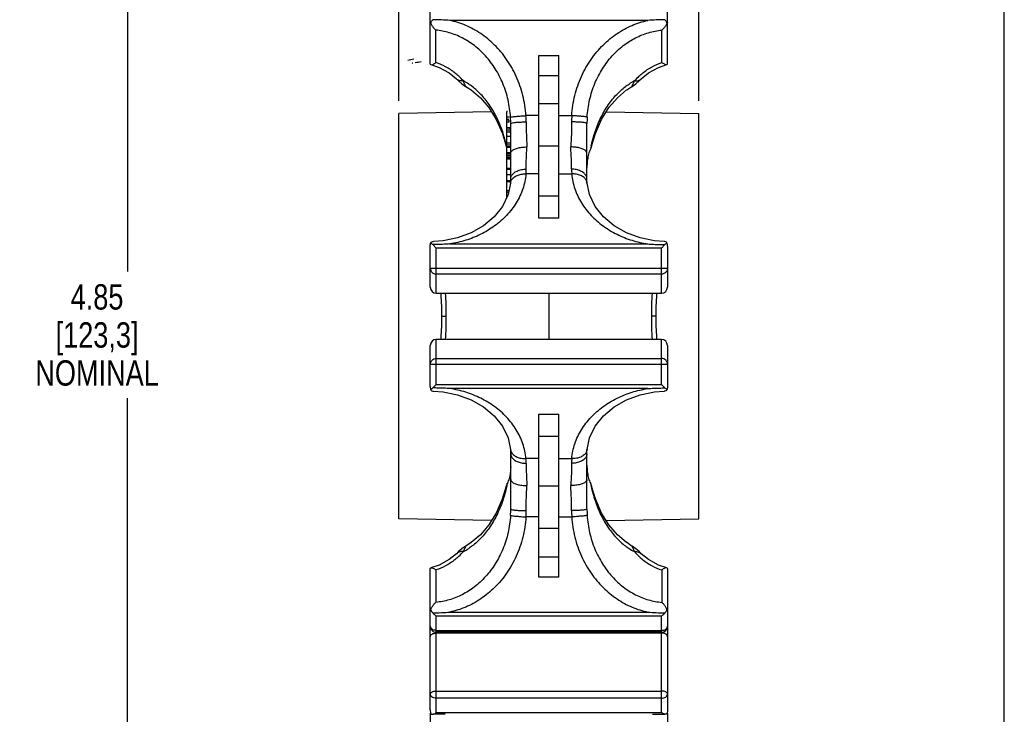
# Model space of a CAD drawing. Header units: inches. Extents: x 0 to 11, y 0 to 8.5.
# Tile 5 of 6: x 6.1 to 11, y 2.9 to 6.3. Entities that reach past the tile are written whole.
import ezdxf

# ---------------------------------------------------------------- set-up
doc = ezdxf.new("R2010")
doc.units = ezdxf.units.IN
doc.header["$LTSCALE"] = 0.605
doc.header["$MEASUREMENT"] = 0
doc.layers.get('0').update_dxf_attribs({"linetype": 'CONTINUOUS'})
doc.styles.get("Standard").update_dxf_attribs({"font": 'txt', "width": 0.8})
doc.dimstyles.new('DIMSTYLE_1', dxfattribs={"dimtxt": 0.125, "dimasz": 0.1875, "dimexe": 0.18, "dimexo": 0.0625, "dimgap": 0.09, "dimtad": 0, "dimtih": 1, "dimtoh": 1, "dimzin": 4, "dimdsep": 46, "dimtxsty": 'STANDARD', "dimblk": 'CLOSED', "dimblk1": 'CLOSED', "dimblk2": 'CLOSED', "dimcen": 0.09, "dimadec": 0, "dimazin": 0, "dimtp": 0.01, "dimtm": 0.01, "dimtfac": 1, "dimtofl": 0, "dimtmove": 0, "dimatfit": 3, "dimldrblk": 'CLOSED', "dimfxl": 1, "dimtolj": 1, "dimtzin": 4, "dimarcsym": 0})

# ---------------------------------------------------------------- blocks, each defined once
blk = doc.blocks.new('_CLOSED')
at = {"color": 0, "linetype": 'BYBLOCK'}
for p, q in [((0, 0), (-1, 0.167)), ((-1, 0.167), (-1, -0.167)), ((-1, -0.167), (0, 0)), ((-1, 0), (0, 0))]:
    blk.add_line(p, q, dxfattribs=at)
blk = doc.blocks.new('*D0')
at = {"color": 3, "linetype": 'CONTINUOUS'}
for p, q in [((3.4324, 7.2807), (6.8004, 7.2807)), ((6.6754, 7.2807), (6.6754, 5.0739)), ((6.6754, 2.4261), (6.6754, 4.4489)), ((3.4324, 2.4261), (6.8004, 2.4261))]:
    blk.add_line(p, q, dxfattribs=at)
at = {"color": 3, "linetype": 'CONTINUOUS', "xscale": 0.1875, "yscale": 0.1875, "zscale": 0.1875}
for p, rotation in [((6.6754, 7.2807), 90), ((6.6754, 2.4261), 270)]:
    blk.add_blockref('_CLOSED', p, dxfattribs=dict(at, rotation=rotation))
at = {"color": 3, "linetype": 'CONTINUOUS', "insert": (6.5254, 5.0114), "char_height": 0.125, "width": 0.7, "attachment_point": 2, "line_spacing_factor": 0.9}
blk.add_mtext('4.85\\P[123,3]\\PNOMINAL', dxfattribs=at)
blk = doc.blocks.new('*D2')
at = {"color": 3, "linetype": 'CONTINUOUS'}
for p, q in [((8.0137, 5.9155), (8.0137, 7.9765)), ((9.4937, 5.9155), (9.4937, 7.9765)), ((8.0137, 7.8515), (8.1832, 7.8515)), ((9.4937, 7.8515), (9.0082, 7.8515))]:
    blk.add_line(p, q, dxfattribs=at)
at = {"color": 3, "linetype": 'CONTINUOUS', "xscale": 0.1875, "yscale": 0.1875, "zscale": 0.1875, "rotation": 180}
blk.add_blockref('_CLOSED', (8.0137, 7.8515), dxfattribs=at)
at = {"color": 3, "linetype": 'CONTINUOUS', "xscale": 0.1875, "yscale": 0.1875, "zscale": 0.1875}
blk.add_blockref('_CLOSED', (9.4937, 7.8515), dxfattribs=at)
at = {"color": 3, "linetype": 'CONTINUOUS', "insert": (8.4957, 7.914), "char_height": 0.125, "width": 0.7, "attachment_point": 2, "line_spacing_factor": 0.9}
blk.add_mtext('1.48\\P[37,6]\\PNOMINAL', dxfattribs=at)

msp = doc.modelspace()

# ---------------------------------------------------------------- linework, layer by layer
at = {"color": 7, "linetype": 'CONTINUOUS'}
for p, q in [((11, 0), (11, 8.5)), ((8.1687, 6.097), (8.1687, 6.7935)), ((9.3387, 6.097), (9.3387, 6.7935)), ((9.2413, 6.3121), (8.2661, 6.3121)), ((8.1966, 6.1041), (8.1966, 6.2643)), ((9.3108, 6.1041), (9.3108, 6.2643)), ((8.7037, 5.3366), (8.7037, 6.1398)), ((8.7037, 6.1398), (8.8037, 6.1398)), ((8.8037, 5.3366), (8.8037, 6.1398)), ((8.1687, 6.097), (8.1716, 6.0942)), ((9.3387, 6.097), (9.3358, 6.0942)), ((8.2977, 6.0242), (8.3085, 6.014)), ((8.2977, 6.0241), (8.2977, 6.0242)), ((8.7037, 6.0412), (8.8037, 6.0412)), ((9.2097, 6.0241), (9.2097, 6.0242)), ((8.3086, 6.0139), (8.3245, 6)), ((8.3429, 5.9867), (8.343, 5.9866)), ((8.3488, 5.9831), (8.3487, 5.9831)), ((9.1375, 5.9696), (9.1587, 5.9831)), ((9.1586, 5.9831), (9.1587, 5.9831)), ((9.1587, 5.9831), (9.1645, 5.9867)), ((9.1645, 5.9866), (9.1829, 6)), ((8.8037, 5.9005), (8.7037, 5.9005)), ((8.4706, 5.861), (8.0137, 5.853)), ((8.0137, 3.8538), (8.0137, 5.853)), ((8.5457, 5.6344), (8.5457, 5.8633)), ((8.5498, 5.8633), (8.5457, 5.8633)), ((8.5573, 5.8355), (8.5457, 5.8355)), ((8.7037, 5.8428), (8.6406, 5.8428)), ((8.8037, 5.8428), (8.8668, 5.8428)), ((9.0369, 5.861), (9.4937, 5.853)), ((9.4937, 3.8538), (9.4937, 5.853)), ((8.5567, 5.8241), (8.5457, 5.8241)), ((8.5565, 5.8202), (8.5457, 5.8202)), ((8.5587, 5.8101), (8.5457, 5.8101)), ((8.5632, 5.7824), (8.5457, 5.7824)), ((8.5632, 5.7802), (8.5457, 5.7802)), ((8.5657, 5.5159), (8.5657, 5.8034)), ((8.9417, 5.5101), (8.9417, 5.8034)), ((8.5243, 5.7543), (8.5435, 5.6915)), ((8.5645, 5.7703), (8.5457, 5.7703)), ((8.5651, 5.762), (8.5457, 5.762)), ((8.5657, 5.7401), (8.5457, 5.7401)), ((8.5657, 5.7078), (8.5457, 5.7078)), ((8.5657, 5.6978), (8.5457, 5.6978)), ((8.5657, 5.6886), (8.5457, 5.6886)), ((8.5657, 5.6863), (8.5457, 5.6863)), ((8.8037, 5.6919), (8.7037, 5.6919)), ((8.9639, 5.6915), (8.9584, 5.6771)), ((8.5657, 5.6586), (8.5457, 5.6586)), ((8.5657, 5.6567), (8.5457, 5.6567)), ((8.5657, 5.6473), (8.5457, 5.6473)), ((8.5657, 5.6429), (8.5457, 5.6429)), ((8.5657, 5.6344), (8.5457, 5.6344)), ((8.5457, 5.4346), (8.5457, 5.6334)), ((8.5657, 5.6334), (8.5457, 5.6334)), ((8.5657, 5.6281), (8.5457, 5.6281)), ((8.5657, 5.5826), (8.5457, 5.5826)), ((8.5657, 5.5777), (8.5457, 5.5777)), ((8.5657, 5.5509), (8.5457, 5.5509)), ((8.7037, 5.5551), (8.6406, 5.5551)), ((8.8037, 5.5551), (8.8668, 5.5551)), ((8.5657, 5.5212), (8.5457, 5.5212)), ((8.5657, 5.5159), (8.5457, 5.5159)), ((8.5649, 5.5101), (8.5649, 5.5101)), ((8.9425, 5.5101), (8.9425, 5.5101)), ((8.5568, 5.4715), (8.5457, 5.4715)), ((8.5551, 5.4632), (8.5457, 5.4632)), ((8.8037, 5.4452), (8.7037, 5.4452)), ((8.8037, 5.3366), (8.7037, 5.3366)), ((8.1687, 4.9973), (8.1687, 5.1998)), ((8.1813, 5.207), (8.1987, 5.1896)), ((8.2661, 5.2099), (9.2413, 5.2099)), ((9.3261, 5.207), (9.3087, 5.1896)), ((9.3387, 5.1998), (9.3387, 4.9973)), ((8.1987, 4.9673), (8.1987, 5.1896)), ((9.3087, 5.1896), (8.1987, 5.1896)), ((9.3087, 4.9673), (9.3087, 5.1896)), ((8.1687, 5.09), (9.3387, 5.09)), ((9.3087, 5.0613), (8.1987, 5.0613)), ((8.1987, 4.9673), (9.3087, 4.9673)), ((8.7537, 4.9673), (8.7537, 4.7395)), ((8.2242, 4.8534), (8.248, 4.8534)), ((9.2832, 4.8534), (9.2594, 4.8534)), ((9.3087, 4.7395), (8.1987, 4.7395)), ((8.1987, 4.5172), (8.1987, 4.7395)), ((9.3087, 4.5172), (9.3087, 4.7395)), ((8.1687, 4.507), (8.1687, 4.7095)), ((9.3387, 4.7095), (9.3387, 4.507)), ((8.1687, 4.6168), (9.3387, 4.6168)), ((8.1987, 4.6455), (9.3087, 4.6455)), ((8.1813, 4.4999), (8.1987, 4.5172)), ((8.1987, 4.5172), (9.3087, 4.5172)), ((9.3261, 4.4999), (9.3087, 4.5172)), ((9.2413, 4.4969), (8.2661, 4.4969)), ((8.7037, 4.3702), (8.8037, 4.3702)), ((8.7037, 3.567), (8.7037, 4.3702)), ((8.8037, 3.567), (8.8037, 4.3702)), ((8.7037, 4.2616), (8.8037, 4.2616)), ((8.5649, 4.1968), (8.5649, 4.1967)), ((8.5657, 3.9034), (8.5657, 4.1967)), ((8.9417, 3.9034), (8.9417, 4.1967)), ((8.9425, 4.1968), (8.9425, 4.1967)), ((8.7037, 4.1517), (8.6406, 4.1517)), ((8.8037, 4.1517), (8.8668, 4.1517)), ((8.549, 4.0297), (8.5435, 4.0153)), ((8.8037, 4.0149), (8.7037, 4.0149)), ((8.9584, 4.0297), (8.9639, 4.0153)), ((8.4705, 3.8458), (8.0137, 3.8538)), ((8.7037, 3.864), (8.6406, 3.864)), ((8.8037, 3.864), (8.8668, 3.864)), ((9.0369, 3.8458), (9.4937, 3.8538)), ((8.8037, 3.8063), (8.7037, 3.8063)), ((9.1374, 3.7372), (9.0915, 3.7759)), ((8.343, 3.7202), (8.3245, 3.7068)), ((8.3487, 3.7237), (8.3429, 3.7201)), ((8.3488, 3.7237), (8.3487, 3.7237)), ((9.1587, 3.7237), (9.1375, 3.7372)), ((9.1586, 3.7237), (9.1587, 3.7237)), ((9.1645, 3.7201), (9.1645, 3.7202)), ((9.1989, 3.6929), (9.1829, 3.7068)), ((9.2097, 3.6826), (9.199, 3.6928)), ((8.2977, 3.6827), (8.2977, 3.6826)), ((8.8037, 3.6656), (8.7037, 3.6656)), ((9.2097, 3.6827), (9.2097, 3.6826)), ((8.1687, 3.6098), (8.1716, 3.6126)), ((8.1687, 2.9133), (8.1687, 3.6098)), ((8.1966, 3.6027), (8.1966, 3.4425)), ((9.3108, 3.6027), (9.3108, 3.4425)), ((9.3387, 3.6098), (9.3358, 3.6126)), ((9.3387, 3.6098), (9.3387, 2.9133)), ((8.8037, 3.567), (8.7037, 3.567)), ((9.3087, 3.3747), (8.1987, 3.3747)), ((8.1987, 2.8993), (8.1987, 3.3747)), ((8.2661, 3.3947), (9.2413, 3.3947)), ((9.3087, 2.8993), (9.3087, 3.3747)), ((8.1987, 3.3044), (9.3087, 3.3044)), ((9.3087, 3.2956), (8.1987, 3.2956)), ((9.3087, 3.2913), (8.1987, 3.2913)), ((8.1987, 3.0051), (9.3087, 3.0051)), ((9.3087, 2.9697), (8.1987, 2.9697)), ((8.1704, 2.8971), (8.1687, 2.8962)), ((8.1687, 2.8962), (8.1687, 2.4561)), ((8.2425, 2.8907), (8.1813, 2.891)), ((8.1987, 2.8993), (9.3087, 2.8993)), ((9.2649, 2.8907), (9.3261, 2.891)), ((9.3387, 2.8962), (9.337, 2.8971)), ((9.3387, 2.8962), (9.3387, 2.4561))]:
    msp.add_line(p, q, dxfattribs=at)
for points in [[(8.1716, 6.0942), (8.2131, 6.0806), (8.2627, 6.0531), (8.2977, 6.0241)], [(9.2097, 6.0241), (9.2447, 6.0531), (9.2944, 6.0806), (9.3358, 6.0942)], [(9.1827, 5.9998), (9.1989, 6.0139), (9.2097, 6.0242)], [(8.3245, 6), (8.3426, 5.9869), (8.3487, 5.9831)], [(8.3487, 5.9831), (8.3699, 5.9696), (8.416, 5.9309)], [(8.4159, 5.9309), (8.4574, 5.8822), (8.4937, 5.8237), (8.5243, 5.7543)], [(8.9639, 5.6915), (8.9832, 5.7545), (9.0139, 5.8239), (9.0502, 5.8824), (9.0915, 5.9309), (9.1374, 5.9696)], [(8.5648, 5.5101), (8.5531, 5.4535), (8.5254, 5.3953), (8.4843, 5.3436), (8.4318, 5.2997), (8.3704, 5.2649), (8.3028, 5.2402), (8.2319, 5.2262), (8.185, 5.2227)], [(8.5657, 5.5312), (8.5656, 5.5248), (8.565, 5.512), (8.5649, 5.5101)], [(8.9425, 5.5101), (8.9424, 5.512), (8.9418, 5.5248), (8.9417, 5.5312)], [(9.3224, 5.2227), (9.2755, 5.2262), (9.2046, 5.2402), (9.137, 5.2649), (9.0756, 5.2997), (9.0231, 5.3436), (8.982, 5.3953), (8.9543, 5.4535), (8.9426, 5.5101)], [(8.2208, 4.9673), (8.2216, 4.9535), (8.2237, 4.8987), (8.2242, 4.8534)], [(9.2832, 4.8534), (9.2837, 4.8987), (9.2858, 4.9535), (9.2866, 4.9673)], [(8.2242, 4.8534), (8.2237, 4.8081), (8.2216, 4.7533), (8.2208, 4.7395)], [(9.2866, 4.7395), (9.2858, 4.7533), (9.2837, 4.8081), (9.2832, 4.8534)], [(8.185, 4.4841), (8.2319, 4.4806), (8.3028, 4.4666), (8.3704, 4.4419), (8.4318, 4.4072), (8.4843, 4.3632), (8.5254, 4.3115), (8.5531, 4.2533), (8.5648, 4.1968)], [(8.9426, 4.1968), (8.9543, 4.2533), (8.982, 4.3115), (9.0231, 4.3632), (9.0756, 4.4072), (9.137, 4.4419), (9.2046, 4.4666), (9.2755, 4.4806), (9.3224, 4.4841)], [(8.5649, 4.1967), (8.565, 4.1948), (8.5656, 4.182), (8.5657, 4.1757)], [(8.9417, 4.1757), (8.9418, 4.182), (8.9424, 4.1948), (8.9425, 4.1967)], [(8.5435, 4.0153), (8.5242, 3.9523), (8.4935, 3.8829), (8.4572, 3.8244), (8.4159, 3.7759), (8.37, 3.7372), (8.3487, 3.7237)], [(9.0915, 3.7759), (9.05, 3.8246), (9.0137, 3.8832), (8.9831, 3.9525), (8.9639, 4.0153)], [(8.3247, 3.707), (8.3086, 3.6929), (8.2977, 3.6826)], [(9.1829, 3.7068), (9.1648, 3.7199), (9.1587, 3.7237)], [(8.2977, 3.6827), (8.2627, 3.6537), (8.213, 3.6262), (8.1716, 3.6126)], [(9.3358, 3.6126), (9.2943, 3.6262), (9.2447, 3.6537), (9.2097, 3.6827)]]:
    msp.add_lwpolyline(points, dxfattribs=at)
for centre, radius, start, end in [((8.1789, 5.311), 1.0048, 85.0198, 89.86), ((9.3285, 5.311), 1.0048, 90.14, 94.9802), ((8.0859, 5.799), 0.3266, 41.1127, 46.7207), ((9.4215, 5.799), 0.3266, 133.2794, 138.8873), ((8.1961, 5.7507), 0.2961, 56.7712, 62.6857), ((9.3113, 5.7507), 0.2961, 117.3143, 123.229), ((8.0498, 5.8032), 0.5159, 0.0284, 3.5356), ((8.2238, 5.8115), 0.418, 0.0303, 4.2877), ((9.2836, 5.8115), 0.418, 175.7123, 179.9697), ((9.4576, 5.8032), 0.5159, 176.4644, 179.9716), ((7.8798, 5.5434), 0.6823, 16.3518, 16.4823), ((7.8605, 5.5379), 0.7024, 13.9157, 16.3406), ((8.2231, 5.7411), 0.3426, 3.5003, 4.8947), ((8.139, 5.7389), 0.4266, 0.1614, 0.4643), ((7.8351, 5.5315), 0.7286, 13.1692, 13.9257), ((8.6019, 5.7066), 0.0603, 194.5057, 196.4414), ((8.6054, 5.7077), 0.0639, 196.4372, 197.7681), ((7.825, 5.5291), 0.7389, 12.7422, 13.17), ((8.61, 5.7092), 0.0688, 197.7763, 199.5933), ((9.6964, 5.526), 0.7532, 167.2602, 168.4242), ((9.2614, 5.5877), 0.3197, 178.4072, 180.0012), ((8.4053, 5.5786), 0.2365, 354.3029, 0.0261), ((9.1021, 5.5786), 0.2365, 179.9739, 185.6971), ((8.1987, 4.9973), 0.03, 180, 270), ((6.3022, 4.8537), 1.9458, 359.9927, 3.3491), ((11.2052, 4.8537), 1.9458, 176.6509, 180.0073), ((9.3087, 4.9973), 0.03, 270, 360), ((6.3022, 4.8532), 1.9458, 356.6509, 0.0073), ((11.2052, 4.8532), 1.9458, 179.9927, 183.3491), ((8.1987, 4.7095), 0.03, 90, 180), ((9.3087, 4.7095), 0.03, 0, 90), ((8.4053, 4.1282), 0.2365, 359.9739, 5.6971), ((9.1021, 4.1282), 0.2365, 174.3029, 180.0261), ((8.246, 4.1191), 0.3197, 358.4072, 0.0012), ((9.2614, 4.1191), 0.3197, 179.9988, 181.5928), ((7.811, 4.1808), 0.7532, 347.2602, 348.4242), ((9.6964, 4.1808), 0.7532, 191.5758, 192.7398), ((8.0498, 3.9036), 0.5159, 356.4644, 359.9716), ((8.2238, 3.8953), 0.418, 355.7123, 359.9697), ((9.2836, 3.8953), 0.418, 180.0303, 184.2877), ((9.4576, 3.9036), 0.5159, 180.0284, 183.5356), ((8.0859, 3.9078), 0.3266, 313.2794, 318.8873), ((8.1961, 3.9561), 0.2961, 297.3143, 303.229), ((9.3113, 3.9561), 0.2961, 236.7712, 242.6857), ((9.4215, 3.9078), 0.3266, 221.1127, 226.7207), ((8.1789, 4.3958), 1.0048, 270.14, 274.9802), ((9.3285, 4.3958), 1.0048, 265.0198, 269.86), ((8.1987, 3.3256), 0.03, 179.9974, 270.0044), ((9.3087, 3.3254), 0.0299, 269.9326, 360)]:
    msp.add_arc(centre, radius, start, end, dxfattribs=at)
for centre, start_param, end_param in [((8.1687, 5.7601), -1.364684, -1.287156), ((8.1687, 5.7411), -1.354504, -1.344637), ((8.1687, 5.7411), 4.824464, 4.900535)]:
    msp.add_ellipse(centre, major_axis=(-0.397, 0), ratio=0.928422, start_param=start_param, end_param=end_param, dxfattribs=at)
at = {"color": 7, "linetype": 'CONTINUOUS', "extrusion": (0, 0, -1)}
for centre, start_param, end_param in [((8.1687, 6.1503), -1.354504, -1.347842), ((8.1687, 5.9543), -1.458721, -1.457331)]:
    msp.add_ellipse(centre, major_axis=(0, -1.5377), ratio=0.258174, start_param=start_param, end_param=end_param, dxfattribs=at)
at = {"color": 7, "linetype": 'CONTINUOUS'}
for points, knots in [([(8.1711, 6.3007), (8.1722, 6.3035), (8.1751, 6.3089), (8.179, 6.3137), (8.1813, 6.3159)], [0, 0, 0, 0, 0.485034, 1, 1, 1, 1]), ([(9.3363, 6.3007), (9.3352, 6.3035), (9.3323, 6.3089), (9.3284, 6.3137), (9.3261, 6.3159)], [0, 0, 0, 0, 0.485034, 1, 1, 1, 1]), ([(8.1687, 6.3036), (8.1687, 6.3033), (8.169, 6.3025), (8.1699, 6.3015), (8.1707, 6.301), (8.1711, 6.3007)], [0, 0, 0, 0, 0.268104, 0.59139, 1, 1, 1, 1]), ([(8.1711, 6.3007), (8.1726, 6.296), (8.1768, 6.2868), (8.1855, 6.2745), (8.1927, 6.2674), (8.1966, 6.2643)], [0, 0, 0, 0, 0.329087, 0.665706, 1, 1, 1, 1]), ([(8.6406, 5.8428), (8.6396, 5.8596), (8.6359, 5.8931), (8.626, 5.9425), (8.6119, 5.9904), (8.5936, 6.0363), (8.5716, 6.0798), (8.5462, 6.1203), (8.5178, 6.1576), (8.4867, 6.1913), (8.4534, 6.2213), (8.4182, 6.2475), (8.3816, 6.2697), (8.3439, 6.288), (8.3055, 6.3023), (8.2792, 6.3092), (8.2661, 6.3121)], [0, 0, 0, 0, 0.07849, 0.156754, 0.234442, 0.311216, 0.386822, 0.461103, 0.533833, 0.604836, 0.674324, 0.742572, 0.809046, 0.873734, 0.937322, 1, 1, 1, 1]), ([(8.8668, 5.8428), (8.8678, 5.8596), (8.8715, 5.8931), (8.8814, 5.9425), (8.8956, 5.9904), (8.9138, 6.0363), (8.9358, 6.0798), (8.9612, 6.1203), (8.9896, 6.1576), (9.0207, 6.1913), (9.054, 6.2213), (9.0892, 6.2475), (9.1258, 6.2697), (9.1635, 6.288), (9.2019, 6.3023), (9.2282, 6.3092), (9.2413, 6.3121)], [0, 0, 0, 0, 0.07849, 0.156754, 0.234442, 0.311216, 0.386822, 0.461103, 0.533833, 0.604836, 0.674324, 0.742572, 0.809046, 0.873734, 0.937322, 1, 1, 1, 1]), ([(9.3363, 6.3007), (9.3348, 6.296), (9.3306, 6.2868), (9.3219, 6.2745), (9.3147, 6.2674), (9.3108, 6.2643)], [0, 0, 0, 0, 0.329087, 0.665706, 1, 1, 1, 1]), ([(9.3387, 6.3036), (9.3387, 6.3033), (9.3385, 6.3025), (9.3375, 6.3015), (9.3367, 6.301), (9.3363, 6.3007)], [0, 0, 0, 0, 0.268104, 0.59139, 1, 1, 1, 1]), ([(8.5647, 5.835), (8.5638, 5.8494), (8.5609, 5.878), (8.5531, 5.9202), (8.5419, 5.9614), (8.5275, 6.001), (8.5101, 6.0387), (8.4899, 6.0741), (8.4673, 6.107), (8.4425, 6.137), (8.4158, 6.1641), (8.3873, 6.1882), (8.3575, 6.209), (8.3266, 6.2266), (8.295, 6.241), (8.2626, 6.2522), (8.2297, 6.2601), (8.2076, 6.2633), (8.1966, 6.2643)], [0, 0, 0, 0, 0.070191, 0.140163, 0.209592, 0.278169, 0.345658, 0.411912, 0.476741, 0.539986, 0.601778, 0.662386, 0.72156, 0.779079, 0.835455, 0.891129, 0.945989, 1, 1, 1, 1]), ([(8.9427, 5.835), (8.9436, 5.8494), (8.9465, 5.878), (8.9543, 5.9202), (8.9655, 5.9614), (8.9799, 6.001), (8.9973, 6.0387), (9.0175, 6.0741), (9.0401, 6.107), (9.0649, 6.137), (9.0917, 6.1641), (9.1201, 6.1882), (9.1499, 6.209), (9.1808, 6.2266), (9.2125, 6.241), (9.2448, 6.2522), (9.2777, 6.2601), (9.2998, 6.2633), (9.3108, 6.2643)], [0, 0, 0, 0, 0.070191, 0.140163, 0.209592, 0.278169, 0.345658, 0.411912, 0.476741, 0.539986, 0.601778, 0.662386, 0.72156, 0.779079, 0.835455, 0.891129, 0.945989, 1, 1, 1, 1]), ([(8.1716, 6.0943), (8.1717, 6.0942), (8.1756, 6.093), (8.1841, 6.0964), (8.1921, 6.1006), (8.1966, 6.1041)], [0, 0, 0, 0, 0.015822, 0.376889, 1, 1, 1, 1]), ([(8.3098, 6.0368), (8.3036, 6.0427), (8.2832, 6.0604), (8.2462, 6.0849), (8.2131, 6.0989), (8.1966, 6.1041)], [0, 0, 0, 0, 0.19344, 0.608792, 1, 1, 1, 1]), ([(9.1976, 6.0368), (9.2038, 6.0427), (9.2242, 6.0604), (9.2612, 6.0849), (9.2943, 6.0989), (9.3108, 6.1041)], [0, 0, 0, 0, 0.193441, 0.608793, 1, 1, 1, 1]), ([(9.3358, 6.0943), (9.3357, 6.0942), (9.3318, 6.093), (9.3233, 6.0964), (9.3153, 6.1006), (9.3108, 6.1041)], [0, 0, 0, 0, 0.015816, 0.376885, 1, 1, 1, 1]), ([(8.332, 6.0138), (8.3252, 6.0133), (8.3127, 6.0141), (8.3016, 6.0204), (8.2977, 6.0241)], [0, 0, 0, 0, 0.560865, 1, 1, 1, 1]), ([(9.1754, 6.0138), (9.1822, 6.0133), (9.1947, 6.0141), (9.2058, 6.0204), (9.2097, 6.0241)], [0, 0, 0, 0, 0.560868, 1, 1, 1, 1]), ([(8.3488, 5.9831), (8.3485, 5.9833), (8.3459, 5.9848), (8.3418, 5.9904), (8.3368, 6.0007), (8.3337, 6.009), (8.332, 6.0138)], [0, 0, 0, 0, 0.022595, 0.249072, 0.573522, 1, 1, 1, 1]), ([(8.534, 5.737), (8.5316, 5.7454), (8.5209, 5.7792), (8.4984, 5.8341), (8.4621, 5.8964), (8.4217, 5.9468), (8.3861, 5.9791), (8.3645, 5.9944), (8.3584, 5.9984)], [0, 0, 0, 0, 0.08207, 0.330304, 0.553275, 0.753057, 0.931932, 1, 1, 1, 1]), ([(8.9617, 5.6921), (8.967, 5.7158), (8.9807, 5.7648), (9.0091, 5.8341), (9.0453, 5.8964), (9.0857, 5.9468), (9.1213, 5.9791), (9.1429, 5.9944), (9.149, 5.9984)], [0, 0, 0, 0, 0.197948, 0.414846, 0.60967, 0.784232, 0.940527, 1, 1, 1, 1]), ([(9.1587, 5.9831), (9.1589, 5.9833), (9.1615, 5.9848), (9.1656, 5.9904), (9.1706, 6.0007), (9.1737, 6.009), (9.1754, 6.0138)], [0, 0, 0, 0, 0.022618, 0.24909, 0.573532, 1, 1, 1, 1]), ([(8.5648, 5.835), (8.5656, 5.8362), (8.5718, 5.836), (8.5816, 5.8383), (8.5983, 5.8395), (8.6183, 5.8413), (8.633, 5.8423), (8.6406, 5.8428)], [0, 0, 0, 0, 0.058145, 0.203792, 0.423893, 0.69787, 1, 1, 1, 1]), ([(8.9426, 5.835), (8.9418, 5.8362), (8.9356, 5.836), (8.9258, 5.8383), (8.9091, 5.8395), (8.8891, 5.8413), (8.8744, 5.8423), (8.8668, 5.8428)], [0, 0, 0, 0, 0.058145, 0.203792, 0.423893, 0.69787, 1, 1, 1, 1]), ([(8.5645, 5.7703), (8.5643, 5.7723), (8.5639, 5.7757), (8.5635, 5.7789), (8.5632, 5.7802)], [0, 0, 0, 0, 0.602334, 1, 1, 1, 1]), ([(8.5657, 5.8034), (8.5657, 5.8049), (8.5725, 5.8069), (8.5816, 5.8087), (8.5987, 5.8104), (8.619, 5.8115), (8.634, 5.8117), (8.6418, 5.8117)], [0, 0, 0, 0, 0.058513, 0.201554, 0.420705, 0.695648, 1, 1, 1, 1]), ([(8.6418, 5.8117), (8.6418, 5.7977), (8.6421, 5.7699), (8.6434, 5.7288), (8.6448, 5.7017), (8.6457, 5.6883)], [0, 0, 0, 0, 0.340712, 0.674984, 1, 1, 1, 1]), ([(8.8656, 5.8117), (8.8656, 5.7977), (8.8653, 5.7699), (8.864, 5.7288), (8.8626, 5.7017), (8.8617, 5.6883)], [0, 0, 0, 0, 0.340712, 0.674984, 1, 1, 1, 1]), ([(8.9417, 5.8034), (8.9417, 5.8049), (8.9349, 5.8069), (8.9258, 5.8087), (8.9087, 5.8104), (8.8884, 5.8115), (8.8734, 5.8117), (8.8656, 5.8117)], [0, 0, 0, 0, 0.058513, 0.201554, 0.420705, 0.695648, 1, 1, 1, 1]), ([(8.5656, 5.7424), (8.5656, 5.7443), (8.5656, 5.7486), (8.5654, 5.7551), (8.5652, 5.7597), (8.5651, 5.762)], [0, 0, 0, 0, 0.297999, 0.645721, 1, 1, 1, 1]), ([(8.5657, 5.6577), (8.5657, 5.6611), (8.5698, 5.6691), (8.5822, 5.677), (8.5997, 5.6834), (8.6216, 5.6874), (8.6375, 5.6883), (8.6457, 5.6883)], [0, 0, 0, 0, 0.113775, 0.270419, 0.476006, 0.727656, 1, 1, 1, 1]), ([(8.6418, 5.5787), (8.6418, 5.5902), (8.6421, 5.6139), (8.6434, 5.6504), (8.6449, 5.6755), (8.6457, 5.6883)], [0, 0, 0, 0, 0.31394, 0.648211, 1, 1, 1, 1]), ([(8.9417, 5.6577), (8.9417, 5.6611), (8.9376, 5.6691), (8.9252, 5.677), (8.9077, 5.6834), (8.8858, 5.6874), (8.87, 5.6883), (8.8617, 5.6883)], [0, 0, 0, 0, 0.113775, 0.270419, 0.476006, 0.727656, 1, 1, 1, 1]), ([(8.8656, 5.5787), (8.8656, 5.5902), (8.8653, 5.6139), (8.864, 5.6504), (8.8626, 5.6755), (8.8617, 5.6883)], [0, 0, 0, 0, 0.31394, 0.648211, 1, 1, 1, 1]), ([(8.9497, 5.6533), (8.9472, 5.6442), (8.9435, 5.6253), (8.9421, 5.6062), (8.9418, 5.5966)], [0, 0, 0, 0, 0.496563, 1, 1, 1, 1]), ([(8.6406, 5.5551), (8.6396, 5.5427), (8.6359, 5.5179), (8.6259, 5.4815), (8.6117, 5.4461), (8.5934, 5.4123), (8.5713, 5.3803), (8.5458, 5.3505), (8.5174, 5.3232), (8.4863, 5.2984), (8.453, 5.2764), (8.4178, 5.2572), (8.3812, 5.2409), (8.3436, 5.2275), (8.3052, 5.2171), (8.2792, 5.212), (8.2661, 5.2099)], [0, 0, 0, 0, 0.06817, 0.136912, 0.206313, 0.2764, 0.347181, 0.418658, 0.49067, 0.563005, 0.635773, 0.709117, 0.782245, 0.854872, 0.92748, 1, 1, 1, 1]), ([(8.5649, 5.5101), (8.5653, 5.5149), (8.5686, 5.5254), (8.58, 5.5387), (8.5971, 5.5488), (8.6179, 5.5546), (8.633, 5.5554), (8.6406, 5.5551)], [0, 0, 0, 0, 0.150361, 0.330895, 0.53466, 0.760382, 1, 1, 1, 1]), ([(8.5657, 5.5312), (8.5657, 5.5362), (8.5687, 5.547), (8.5803, 5.5604), (8.5975, 5.5707), (8.6186, 5.5772), (8.6339, 5.5787), (8.6418, 5.5787)], [0, 0, 0, 0, 0.153843, 0.328629, 0.531399, 0.758732, 1, 1, 1, 1]), ([(8.9417, 5.5312), (8.9417, 5.5362), (8.9387, 5.547), (8.9271, 5.5604), (8.9099, 5.5707), (8.8888, 5.5772), (8.8735, 5.5787), (8.8656, 5.5787)], [0, 0, 0, 0, 0.153843, 0.328629, 0.531399, 0.758732, 1, 1, 1, 1]), ([(8.9425, 5.5101), (8.9421, 5.5149), (8.9389, 5.5254), (8.9274, 5.5387), (8.9103, 5.5488), (8.8895, 5.5546), (8.8744, 5.5554), (8.8668, 5.5551)], [0, 0, 0, 0, 0.150361, 0.330895, 0.53466, 0.760382, 1, 1, 1, 1]), ([(8.8668, 5.5551), (8.8678, 5.5427), (8.8715, 5.5179), (8.8815, 5.4815), (8.8957, 5.4461), (8.9141, 5.4123), (8.9361, 5.3803), (8.9616, 5.3505), (8.9901, 5.3232), (9.0211, 5.2984), (9.0544, 5.2764), (9.0896, 5.2572), (9.1262, 5.2409), (9.1638, 5.2275), (9.2022, 5.2171), (9.2282, 5.212), (9.2413, 5.2099)], [0, 0, 0, 0, 0.06817, 0.136912, 0.206313, 0.2764, 0.347181, 0.418658, 0.49067, 0.563005, 0.635773, 0.709117, 0.782245, 0.854872, 0.92748, 1, 1, 1, 1]), ([(8.1687, 5.1998), (8.1687, 5.2017), (8.1689, 5.2053), (8.1697, 5.2107), (8.1706, 5.2141), (8.1711, 5.2158)], [0, 0, 0, 0, 0.344979, 0.677848, 1, 1, 1, 1]), ([(8.1711, 5.2158), (8.1726, 5.218), (8.1769, 5.2216), (8.1823, 5.2226), (8.185, 5.2227)], [0, 0, 0, 0, 0.496589, 1, 1, 1, 1]), ([(8.1711, 5.2158), (8.1724, 5.2142), (8.1756, 5.2111), (8.1792, 5.2083), (8.1813, 5.207)], [0, 0, 0, 0, 0.438681, 1, 1, 1, 1]), ([(8.2661, 5.2099), (8.2564, 5.2093), (8.2372, 5.2082), (8.2089, 5.2072), (8.1904, 5.207), (8.1813, 5.207)], [0, 0, 0, 0, 0.345128, 0.678359, 1, 1, 1, 1]), ([(9.2413, 5.2099), (9.2511, 5.2093), (9.2702, 5.2082), (9.2985, 5.2072), (9.317, 5.207), (9.3261, 5.207)], [0, 0, 0, 0, 0.345128, 0.678359, 1, 1, 1, 1]), ([(9.3363, 5.2158), (9.3348, 5.218), (9.3305, 5.2216), (9.3252, 5.2226), (9.3224, 5.2227)], [0, 0, 0, 0, 0.496589, 1, 1, 1, 1]), ([(9.3363, 5.2158), (9.335, 5.2142), (9.3318, 5.2111), (9.3282, 5.2083), (9.3261, 5.207)], [0, 0, 0, 0, 0.438681, 1, 1, 1, 1]), ([(9.3387, 5.1998), (9.3387, 5.2017), (9.3385, 5.2053), (9.3377, 5.2107), (9.3368, 5.2141), (9.3363, 5.2158)], [0, 0, 0, 0, 0.344979, 0.677848, 1, 1, 1, 1]), ([(8.1687, 5.09), (8.1687, 5.0863), (8.1697, 5.0813), (8.172, 5.0769), (8.1726, 5.0759)], [0, 0, 0, 0, 0.759762, 1, 1, 1, 1]), ([(8.1726, 5.0759), (8.174, 5.0736), (8.178, 5.0685), (8.187, 5.0628), (8.1948, 5.0613), (8.1987, 5.0613)], [0, 0, 0, 0, 0.251586, 0.62364, 1, 1, 1, 1]), ([(9.3348, 5.0759), (9.3335, 5.0736), (9.3294, 5.0685), (9.3204, 5.0628), (9.3126, 5.0613), (9.3087, 5.0613)], [0, 0, 0, 0, 0.251586, 0.62364, 1, 1, 1, 1]), ([(9.3387, 5.09), (9.3387, 5.0863), (9.3377, 5.0813), (9.3354, 5.0769), (9.3348, 5.0759)], [0, 0, 0, 0, 0.759762, 1, 1, 1, 1]), ([(8.1687, 4.6168), (8.1687, 4.6205), (8.1697, 4.6255), (8.172, 4.6299), (8.1726, 4.6309)], [0, 0, 0, 0, 0.759762, 1, 1, 1, 1]), ([(8.1726, 4.6309), (8.174, 4.6332), (8.178, 4.6383), (8.187, 4.644), (8.1948, 4.6455), (8.1987, 4.6455)], [0, 0, 0, 0, 0.251586, 0.62364, 1, 1, 1, 1]), ([(9.3348, 4.6309), (9.3335, 4.6332), (9.3294, 4.6383), (9.3204, 4.644), (9.3126, 4.6455), (9.3087, 4.6455)], [0, 0, 0, 0, 0.251586, 0.62364, 1, 1, 1, 1]), ([(9.3387, 4.6168), (9.3387, 4.6205), (9.3377, 4.6255), (9.3354, 4.6299), (9.3348, 4.6309)], [0, 0, 0, 0, 0.759762, 1, 1, 1, 1]), ([(8.1687, 4.507), (8.1687, 4.5051), (8.1689, 4.5015), (8.1697, 4.4961), (8.1706, 4.4927), (8.1711, 4.4911)], [0, 0, 0, 0, 0.344979, 0.677848, 1, 1, 1, 1]), ([(8.1711, 4.4911), (8.1724, 4.4926), (8.1756, 4.4958), (8.1792, 4.4985), (8.1813, 4.4999)], [0, 0, 0, 0, 0.438681, 1, 1, 1, 1]), ([(8.1711, 4.4911), (8.1726, 4.4888), (8.1769, 4.4852), (8.1823, 4.4842), (8.185, 4.4841)], [0, 0, 0, 0, 0.496589, 1, 1, 1, 1]), ([(8.2661, 4.4969), (8.2564, 4.4975), (8.2372, 4.4986), (8.2089, 4.4996), (8.1904, 4.4998), (8.1813, 4.4999)], [0, 0, 0, 0, 0.345128, 0.678359, 1, 1, 1, 1]), ([(8.6406, 4.1517), (8.6396, 4.1641), (8.6359, 4.1889), (8.6259, 4.2253), (8.6117, 4.2607), (8.5934, 4.2945), (8.5713, 4.3265), (8.5458, 4.3563), (8.5174, 4.3836), (8.4863, 4.4084), (8.453, 4.4304), (8.4178, 4.4496), (8.3812, 4.4659), (8.3436, 4.4793), (8.3052, 4.4897), (8.2792, 4.4948), (8.2661, 4.4969)], [0, 0, 0, 0, 0.06817, 0.136912, 0.206313, 0.2764, 0.347181, 0.418658, 0.49067, 0.563005, 0.635773, 0.709117, 0.782245, 0.854872, 0.92748, 1, 1, 1, 1]), ([(8.8668, 4.1517), (8.8678, 4.1641), (8.8715, 4.1889), (8.8815, 4.2253), (8.8957, 4.2607), (8.9141, 4.2945), (8.9361, 4.3265), (8.9616, 4.3563), (8.9901, 4.3836), (9.0211, 4.4084), (9.0544, 4.4304), (9.0896, 4.4496), (9.1262, 4.4659), (9.1638, 4.4793), (9.2022, 4.4897), (9.2282, 4.4948), (9.2413, 4.4969)], [0, 0, 0, 0, 0.06817, 0.136912, 0.206313, 0.2764, 0.347181, 0.418658, 0.49067, 0.563005, 0.635773, 0.709117, 0.782245, 0.854872, 0.92748, 1, 1, 1, 1]), ([(9.2413, 4.4969), (9.2511, 4.4975), (9.2702, 4.4986), (9.2985, 4.4996), (9.317, 4.4998), (9.3261, 4.4999)], [0, 0, 0, 0, 0.345128, 0.678359, 1, 1, 1, 1]), ([(9.3363, 4.4911), (9.3348, 4.4888), (9.3305, 4.4852), (9.3252, 4.4842), (9.3224, 4.4841)], [0, 0, 0, 0, 0.496589, 1, 1, 1, 1]), ([(9.3363, 4.4911), (9.335, 4.4926), (9.3318, 4.4958), (9.3282, 4.4985), (9.3261, 4.4999)], [0, 0, 0, 0, 0.438681, 1, 1, 1, 1]), ([(9.3387, 4.507), (9.3387, 4.5051), (9.3385, 4.5015), (9.3377, 4.4961), (9.3368, 4.4927), (9.3363, 4.4911)], [0, 0, 0, 0, 0.344979, 0.677848, 1, 1, 1, 1]), ([(8.5649, 4.1967), (8.5653, 4.1919), (8.5686, 4.1814), (8.58, 4.1681), (8.5971, 4.1581), (8.6179, 4.1522), (8.633, 4.1514), (8.6406, 4.1517)], [0, 0, 0, 0, 0.150361, 0.330895, 0.53466, 0.760382, 1, 1, 1, 1]), ([(8.9425, 4.1967), (8.9421, 4.1919), (8.9389, 4.1814), (8.9274, 4.1681), (8.9103, 4.1581), (8.8895, 4.1522), (8.8744, 4.1514), (8.8668, 4.1517)], [0, 0, 0, 0, 0.150361, 0.330895, 0.53466, 0.760382, 1, 1, 1, 1]), ([(8.5657, 4.1757), (8.5657, 4.1706), (8.5687, 4.1598), (8.5803, 4.1464), (8.5975, 4.1361), (8.6186, 4.1296), (8.6339, 4.1281), (8.6418, 4.1281)], [0, 0, 0, 0, 0.153843, 0.328629, 0.531399, 0.758732, 1, 1, 1, 1]), ([(8.6418, 4.1281), (8.6418, 4.1167), (8.6421, 4.0929), (8.6434, 4.0564), (8.6449, 4.0313), (8.6457, 4.0185)], [0, 0, 0, 0, 0.31394, 0.648211, 1, 1, 1, 1]), ([(8.8656, 4.1281), (8.8656, 4.1167), (8.8653, 4.0929), (8.864, 4.0564), (8.8626, 4.0313), (8.8617, 4.0185)], [0, 0, 0, 0, 0.31394, 0.648211, 1, 1, 1, 1]), ([(8.9417, 4.1757), (8.9417, 4.1706), (8.9387, 4.1598), (8.9271, 4.1464), (8.9099, 4.1361), (8.8888, 4.1296), (8.8735, 4.1281), (8.8656, 4.1281)], [0, 0, 0, 0, 0.153843, 0.328629, 0.531399, 0.758732, 1, 1, 1, 1]), ([(8.5656, 4.1102), (8.5653, 4.1005), (8.5639, 4.0813), (8.5602, 4.0624), (8.5576, 4.0532)], [0, 0, 0, 0, 0.506117, 1, 1, 1, 1]), ([(8.9418, 4.1102), (8.9421, 4.1005), (8.9435, 4.0813), (8.9472, 4.0624), (8.9498, 4.0532)], [0, 0, 0, 0, 0.506117, 1, 1, 1, 1]), ([(8.5657, 4.0491), (8.5657, 4.0457), (8.5698, 4.0377), (8.5822, 4.0298), (8.5997, 4.0234), (8.6216, 4.0194), (8.6375, 4.0185), (8.6457, 4.0185)], [0, 0, 0, 0, 0.113775, 0.270419, 0.476006, 0.727656, 1, 1, 1, 1]), ([(8.9417, 4.0491), (8.9417, 4.0457), (8.9376, 4.0377), (8.9252, 4.0298), (8.9077, 4.0234), (8.8858, 4.0194), (8.87, 4.0185), (8.8617, 4.0185)], [0, 0, 0, 0, 0.113775, 0.270419, 0.476006, 0.727656, 1, 1, 1, 1]), ([(8.5457, 4.0147), (8.5404, 3.991), (8.5267, 3.942), (8.4984, 3.8727), (8.4621, 3.8104), (8.4217, 3.76), (8.3861, 3.7277), (8.3645, 3.7124), (8.3584, 3.7084)], [0, 0, 0, 0, 0.197948, 0.414846, 0.60967, 0.784232, 0.940527, 1, 1, 1, 1]), ([(8.6418, 3.8951), (8.6418, 3.9091), (8.6421, 3.9369), (8.6434, 3.978), (8.6448, 4.0051), (8.6457, 4.0185)], [0, 0, 0, 0, 0.340712, 0.674984, 1, 1, 1, 1]), ([(8.8656, 3.8951), (8.8656, 3.9091), (8.8653, 3.9369), (8.864, 3.978), (8.8626, 4.0051), (8.8617, 4.0185)], [0, 0, 0, 0, 0.340712, 0.674984, 1, 1, 1, 1]), ([(8.9617, 4.0147), (8.967, 3.991), (8.9807, 3.942), (9.0091, 3.8727), (9.0453, 3.8104), (9.0857, 3.76), (9.1213, 3.7277), (9.1429, 3.7124), (9.149, 3.7084)], [0, 0, 0, 0, 0.197948, 0.414845, 0.609669, 0.78423, 0.940525, 1, 1, 1, 1]), ([(8.5657, 3.9034), (8.5657, 3.9019), (8.5725, 3.8999), (8.5816, 3.8981), (8.5987, 3.8964), (8.619, 3.8953), (8.634, 3.8951), (8.6418, 3.8951)], [0, 0, 0, 0, 0.058513, 0.201554, 0.420705, 0.695648, 1, 1, 1, 1]), ([(8.9417, 3.9034), (8.9417, 3.9019), (8.9349, 3.8999), (8.9258, 3.8981), (8.9087, 3.8964), (8.8884, 3.8953), (8.8734, 3.8951), (8.8656, 3.8951)], [0, 0, 0, 0, 0.058513, 0.201554, 0.420705, 0.695648, 1, 1, 1, 1]), ([(8.5647, 3.8718), (8.5638, 3.8575), (8.5609, 3.8288), (8.5531, 3.7866), (8.5419, 3.7454), (8.5275, 3.7058), (8.5101, 3.6681), (8.4899, 3.6327), (8.4673, 3.5998), (8.4425, 3.5698), (8.4158, 3.5427), (8.3873, 3.5186), (8.3575, 3.4978), (8.3266, 3.4802), (8.295, 3.4658), (8.2626, 3.4546), (8.2297, 3.4467), (8.2076, 3.4436), (8.1966, 3.4425)], [0, 0, 0, 0, 0.070191, 0.140163, 0.209592, 0.278169, 0.345658, 0.411912, 0.476741, 0.539986, 0.601778, 0.662386, 0.72156, 0.779079, 0.835455, 0.891129, 0.945989, 1, 1, 1, 1]), ([(8.6406, 3.864), (8.6396, 3.8472), (8.6359, 3.8137), (8.626, 3.7644), (8.6119, 3.7164), (8.5936, 3.6705), (8.5716, 3.627), (8.5462, 3.5865), (8.5178, 3.5492), (8.4867, 3.5155), (8.4534, 3.4855), (8.4182, 3.4593), (8.3816, 3.4371), (8.3439, 3.4188), (8.3055, 3.4045), (8.2792, 3.3976), (8.2661, 3.3947)], [0, 0, 0, 0, 0.07849, 0.156754, 0.234442, 0.311216, 0.386822, 0.461103, 0.533833, 0.604836, 0.674324, 0.742572, 0.809046, 0.873734, 0.937322, 1, 1, 1, 1]), ([(8.5648, 3.8718), (8.5656, 3.8706), (8.5718, 3.8708), (8.5816, 3.8685), (8.5983, 3.8673), (8.6183, 3.8655), (8.633, 3.8645), (8.6406, 3.864)], [0, 0, 0, 0, 0.058145, 0.203792, 0.423893, 0.69787, 1, 1, 1, 1]), ([(8.9426, 3.8718), (8.9418, 3.8706), (8.9356, 3.8708), (8.9258, 3.8685), (8.9091, 3.8673), (8.8891, 3.8655), (8.8744, 3.8645), (8.8668, 3.864)], [0, 0, 0, 0, 0.058145, 0.203792, 0.423893, 0.69787, 1, 1, 1, 1]), ([(8.8668, 3.864), (8.8678, 3.8472), (8.8715, 3.8137), (8.8814, 3.7644), (8.8956, 3.7164), (8.9138, 3.6705), (8.9358, 3.627), (8.9612, 3.5865), (8.9896, 3.5492), (9.0207, 3.5155), (9.054, 3.4855), (9.0892, 3.4593), (9.1258, 3.4371), (9.1635, 3.4188), (9.2019, 3.4045), (9.2282, 3.3976), (9.2413, 3.3947)], [0, 0, 0, 0, 0.07849, 0.156754, 0.234442, 0.311216, 0.386822, 0.461103, 0.533833, 0.604836, 0.674324, 0.742572, 0.809046, 0.873734, 0.937322, 1, 1, 1, 1]), ([(8.9427, 3.8718), (8.9436, 3.8575), (8.9465, 3.8288), (8.9543, 3.7866), (8.9655, 3.7454), (8.9799, 3.7058), (8.9973, 3.6681), (9.0175, 3.6327), (9.0401, 3.5998), (9.0649, 3.5698), (9.0917, 3.5427), (9.1201, 3.5186), (9.1499, 3.4978), (9.1808, 3.4802), (9.2125, 3.4658), (9.2448, 3.4546), (9.2777, 3.4467), (9.2998, 3.4436), (9.3108, 3.4425)], [0, 0, 0, 0, 0.070191, 0.140163, 0.209592, 0.278169, 0.345658, 0.411912, 0.476741, 0.539986, 0.601778, 0.662386, 0.72156, 0.779079, 0.835455, 0.891129, 0.945989, 1, 1, 1, 1]), ([(8.332, 3.693), (8.3252, 3.6935), (8.3127, 3.6927), (8.3016, 3.6864), (8.2977, 3.6827)], [0, 0, 0, 0, 0.560868, 1, 1, 1, 1]), ([(8.3488, 3.7237), (8.3485, 3.7235), (8.3459, 3.722), (8.3418, 3.7164), (8.3368, 3.7061), (8.3337, 3.6978), (8.332, 3.693)], [0, 0, 0, 0, 0.022618, 0.24909, 0.573532, 1, 1, 1, 1]), ([(9.1587, 3.7237), (9.1589, 3.7235), (9.1615, 3.722), (9.1656, 3.7164), (9.1706, 3.7061), (9.1737, 3.6978), (9.1754, 3.693)], [0, 0, 0, 0, 0.022595, 0.249072, 0.573522, 1, 1, 1, 1]), ([(9.1754, 3.693), (9.1822, 3.6935), (9.1947, 3.6927), (9.2058, 3.6864), (9.2097, 3.6827)], [0, 0, 0, 0, 0.560865, 1, 1, 1, 1]), ([(8.3098, 3.67), (8.3036, 3.6641), (8.2832, 3.6464), (8.2462, 3.6219), (8.2131, 3.6079), (8.1966, 3.6027)], [0, 0, 0, 0, 0.193441, 0.608793, 1, 1, 1, 1]), ([(9.1976, 3.67), (9.2038, 3.6641), (9.2242, 3.6464), (9.2612, 3.6219), (9.2943, 3.6079), (9.3108, 3.6027)], [0, 0, 0, 0, 0.19344, 0.608792, 1, 1, 1, 1]), ([(8.1716, 3.6125), (8.1717, 3.6126), (8.1756, 3.6138), (8.1841, 3.6104), (8.1921, 3.6062), (8.1966, 3.6027)], [0, 0, 0, 0, 0.015816, 0.376885, 1, 1, 1, 1]), ([(9.3358, 3.6125), (9.3357, 3.6126), (9.3318, 3.6138), (9.3233, 3.6104), (9.3153, 3.6062), (9.3108, 3.6027)], [0, 0, 0, 0, 0.015822, 0.376889, 1, 1, 1, 1]), ([(8.1687, 3.4032), (8.1687, 3.4035), (8.169, 3.4043), (8.1699, 3.4053), (8.1707, 3.4058), (8.1711, 3.4061)], [0, 0, 0, 0, 0.268104, 0.59139, 1, 1, 1, 1]), ([(8.1711, 3.4061), (8.1726, 3.4108), (8.1768, 3.42), (8.1855, 3.4323), (8.1927, 3.4394), (8.1966, 3.4425)], [0, 0, 0, 0, 0.329087, 0.665706, 1, 1, 1, 1]), ([(8.1711, 3.4061), (8.1722, 3.4033), (8.1751, 3.3979), (8.179, 3.3931), (8.1813, 3.391)], [0, 0, 0, 0, 0.485034, 1, 1, 1, 1]), ([(9.3363, 3.4061), (9.3348, 3.4108), (9.3306, 3.42), (9.3219, 3.4323), (9.3147, 3.4394), (9.3108, 3.4425)], [0, 0, 0, 0, 0.329087, 0.665706, 1, 1, 1, 1]), ([(9.3363, 3.4061), (9.3352, 3.4033), (9.3323, 3.3979), (9.3284, 3.3931), (9.3261, 3.391)], [0, 0, 0, 0, 0.485034, 1, 1, 1, 1]), ([(9.3387, 3.4032), (9.3387, 3.4035), (9.3385, 3.4043), (9.3375, 3.4053), (9.3367, 3.4058), (9.3363, 3.4061)], [0, 0, 0, 0, 0.268104, 0.59139, 1, 1, 1, 1]), ([(8.1813, 3.391), (8.183, 3.389), (8.1865, 3.3851), (8.1923, 3.3796), (8.1965, 3.3763), (8.1987, 3.3747)], [0, 0, 0, 0, 0.324957, 0.660105, 1, 1, 1, 1]), ([(9.3261, 3.391), (9.3245, 3.389), (9.3209, 3.3851), (9.3151, 3.3796), (9.3109, 3.3763), (9.3087, 3.3747)], [0, 0, 0, 0, 0.324957, 0.660105, 1, 1, 1, 1]), ([(8.1987, 3.3044), (8.1948, 3.3044), (8.1873, 3.3054), (8.1775, 3.3098), (8.1705, 3.3167), (8.1687, 3.3228), (8.1687, 3.3256)], [0, 0, 0, 0, 0.28797, 0.555344, 0.790533, 1, 1, 1, 1]), ([(9.3087, 3.3044), (9.3126, 3.3044), (9.3201, 3.3054), (9.3299, 3.3098), (9.3369, 3.3167), (9.3387, 3.3228), (9.3387, 3.3256)], [0, 0, 0, 0, 0.28797, 0.555344, 0.790533, 1, 1, 1, 1]), ([(8.1687, 3.2732), (8.1687, 3.2756), (8.1707, 3.281), (8.1778, 3.2868), (8.1839, 3.2891), (8.1873, 3.2899)], [0, 0, 0, 0, 0.27492, 0.6056, 1, 1, 1, 1]), ([(9.3387, 3.2732), (9.3387, 3.2756), (9.3367, 3.281), (9.3296, 3.2868), (9.3235, 3.2891), (9.3201, 3.2899)], [0, 0, 0, 0, 0.27492, 0.6056, 1, 1, 1, 1]), ([(8.1687, 2.9909), (8.1687, 2.9929), (8.171, 2.9974), (8.178, 3.0016), (8.1876, 3.0045), (8.1949, 3.0051), (8.1987, 3.0051)], [0, 0, 0, 0, 0.165296, 0.389088, 0.675916, 1, 1, 1, 1]), ([(8.1987, 2.9697), (8.1948, 2.9697), (8.1873, 2.9707), (8.1775, 2.9752), (8.1705, 2.9821), (8.1687, 2.9881), (8.1687, 2.9909)], [0, 0, 0, 0, 0.28797, 0.555344, 0.790533, 1, 1, 1, 1]), ([(9.3387, 2.9909), (9.3387, 2.9929), (9.3364, 2.9974), (9.3294, 3.0016), (9.3198, 3.0045), (9.3125, 3.0051), (9.3087, 3.0051)], [0, 0, 0, 0, 0.165296, 0.389088, 0.675916, 1, 1, 1, 1]), ([(9.3087, 2.9697), (9.3126, 2.9697), (9.3201, 2.9707), (9.3299, 2.9752), (9.3369, 2.9821), (9.3387, 2.9881), (9.3387, 2.9909)], [0, 0, 0, 0, 0.28797, 0.555344, 0.790533, 1, 1, 1, 1]), ([(8.1687, 2.9133), (8.1687, 2.911), (8.1689, 2.9065), (8.1697, 2.8999), (8.1706, 2.8957), (8.1711, 2.8937)], [0, 0, 0, 0, 0.346568, 0.679782, 1, 1, 1, 1]), ([(8.1711, 2.8937), (8.1723, 2.8927), (8.1758, 2.8914), (8.1793, 2.8911), (8.1813, 2.891)], [0, 0, 0, 0, 0.427983, 1, 1, 1, 1]), ([(8.1813, 2.891), (8.1831, 2.8913), (8.1869, 2.8925), (8.1927, 2.8954), (8.1967, 2.8979), (8.1987, 2.8993)], [0, 0, 0, 0, 0.27909, 0.611382, 1, 1, 1, 1]), ([(9.3261, 2.891), (9.3243, 2.8913), (9.3205, 2.8925), (9.3147, 2.8954), (9.3107, 2.8979), (9.3087, 2.8993)], [0, 0, 0, 0, 0.27909, 0.611382, 1, 1, 1, 1]), ([(9.3363, 2.8937), (9.3351, 2.8927), (9.3317, 2.8914), (9.3281, 2.8911), (9.3261, 2.891)], [0, 0, 0, 0, 0.427983, 1, 1, 1, 1]), ([(9.3387, 2.9133), (9.3387, 2.911), (9.3385, 2.9065), (9.3377, 2.8999), (9.3368, 2.8957), (9.3363, 2.8937)], [0, 0, 0, 0, 0.346568, 0.679782, 1, 1, 1, 1])]:
    msp.add_open_spline(points, degree=3, knots=knots, dxfattribs=at)
for points in [[(8.9584, 5.6771), (8.9548, 5.6695), (8.952, 5.6615), (8.9497, 5.6533)], [(8.5576, 4.0532), (8.5554, 4.0452), (8.5525, 4.0372), (8.549, 4.0297)], [(8.9498, 4.0532), (8.952, 4.0452), (8.9549, 4.0372), (8.9584, 4.0297)], [(8.1873, 3.2899), (8.191, 3.2908), (8.1949, 3.2913), (8.1987, 3.2913)], [(9.3201, 3.2899), (9.3164, 3.2908), (9.3125, 3.2913), (9.3087, 3.2913)]]:
    msp.add_open_spline(points, degree=3, dxfattribs=at)

# ---------------------------------------------------------------- dimensions: what is measured, and where the dimension line sits
at = {"color": 3, "linetype": 'CONTINUOUS'}
dim = msp.add_linear_dim(base=(9.4937, 7.8515), p1=(8.0137, 5.9155), p2=(9.4937, 5.9155), text='<>\\PNOMINAL', dimstyle='DIMSTYLE_1', dxfattribs=at)
dim.commit()
dim.dimension.update_dxf_attribs({"geometry": '*D2', "text_midpoint": (8.3707, 7.664), "dimtype": 160})
dim = msp.add_linear_dim(base=(6.6754, 2.4261), p1=(3.4324, 7.2807), p2=(3.4324, 2.4261), angle=270, text='<>\\PNOMINAL', dimstyle='DIMSTYLE_1', dxfattribs=at)
dim.commit()
dim.dimension.update_dxf_attribs({"geometry": '*D0', "text_midpoint": (6.4754, 4.7614), "dimtype": 160})

doc.saveas('drawing.dxf')
